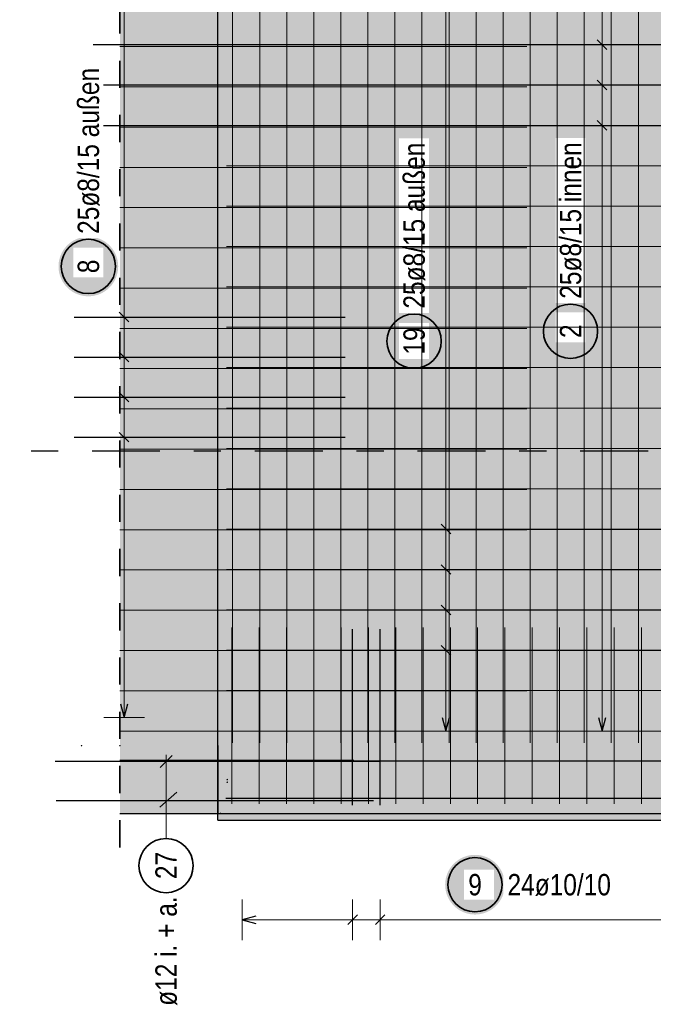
# Model space of a CAD drawing. Header units: millimetres. Extents: x -4 to 30.7, y -2.9 to 30.7.
# Tile 31 of 39: x 10.3 to 12.6, y 14.2 to 17.8. Entities that reach past the tile are written whole.
import ezdxf

# ---------------------------------------------------------------- set-up
doc = ezdxf.new("R2010")
doc.units = ezdxf.units.MM
doc.linetypes.add('DASHDOTX2', pattern=[2, 1, -0.5, 0, -0.5])
doc.linetypes.add('HIDDEN', pattern=[0.375, 0.25, -0.125])
for name, color, linetype, lineweight in [('Achsen', 7, 'Continuous', 20), ('Geschnittene Kanten', 7, 'Continuous', 20), ('nplo Bewehrung', 7, 'Continuous', 20), ('Schraffuren', 7, 'Continuous', 20)]:
    doc.layers.add(name, color=color, linetype=linetype, lineweight=lineweight)
doc.styles.add('Arial Narrow', font='ARIALN.TTF')

msp = doc.modelspace()

# ---------------------------------------------------------------- hatches: boundary and pattern name
at = {"lineweight": 25, "true_color": 0xcef2bf}
for points in [[(11.015333, 15.126673), (14.415333, 15.126673), (14.415333, 18.785543), (11.015333, 18.785555)], [(11.015266, 14.885546), (14.415333, 14.885549), (14.415333, 15.126673), (11.015333, 15.126673)]]:
    msp.add_hatch(color=254, dxfattribs=at).paths.add_polyline_path(points)
at = {"lineweight": 25, "true_color": 0xffffff}
for points in [[(10.648174, 16.902056), (10.648107, 16.905894), (10.647906, 16.909729), (10.647571, 16.913554), (10.647103, 16.917365), (10.646503, 16.921157), (10.64577, 16.924926), (10.644907, 16.928667), (10.643913, 16.932376), (10.64279, 16.936047), (10.64154, 16.939678), (10.640164, 16.943262), (10.638664, 16.946797), (10.637041, 16.950276), (10.635298, 16.953697), (10.633437, 16.957056), (10.631459, 16.960347), (10.629368, 16.963567), (10.627166, 16.966712), (10.624855, 16.969778), (10.622439, 16.972762), (10.61992, 16.97566), (10.617301, 16.978468), (10.614586, 16.981183), (10.611778, 16.983801), (10.608881, 16.98632), (10.605897, 16.988737), (10.60283, 16.991047), (10.599685, 16.99325), (10.596465, 16.995341), (10.593174, 16.997318), (10.589816, 16.99918), (10.586395, 17.000923), (10.582915, 17.002546), (10.579381, 17.004046), (10.575796, 17.005422), (10.572166, 17.006672), (10.568494, 17.007794), (10.564785, 17.008788), (10.561044, 17.009652), (10.557275, 17.010384), (10.553483, 17.010985), (10.549672, 17.011453), (10.545847, 17.011788), (10.542013, 17.011989), (10.538174, 17.012056), (10.534335, 17.011989), (10.530501, 17.011788), (10.526676, 17.011453), (10.522865, 17.010985), (10.519073, 17.010384), (10.515304, 17.009652), (10.511563, 17.008788), (10.507854, 17.007794), (10.504182, 17.006672), (10.500552, 17.005422), (10.496967, 17.004046), (10.493433, 17.002546), (10.489953, 17.000923), (10.486532, 16.99918), (10.483174, 16.997318), (10.479883, 16.995341), (10.476663, 16.99325), (10.473518, 16.991047), (10.470451, 16.988737), (10.467467, 16.98632), (10.46457, 16.983801), (10.461762, 16.981183), (10.459047, 16.978468), (10.456428, 16.97566), (10.453909, 16.972762), (10.451493, 16.969778), (10.449182, 16.966712), (10.44698, 16.963567), (10.444889, 16.960347), (10.442911, 16.957056), (10.44105, 16.953697), (10.439307, 16.950276), (10.437684, 16.946797), (10.436184, 16.943262), (10.434808, 16.939678), (10.433558, 16.936047), (10.432435, 16.932376), (10.431441, 16.928667), (10.430578, 16.924926), (10.429845, 16.921157), (10.429245, 16.917365), (10.428777, 16.913554), (10.428442, 16.909729), (10.428241, 16.905894), (10.428174, 16.902056), (10.428241, 16.898217), (10.428442, 16.894382), (10.428777, 16.890557), (10.429245, 16.886746), (10.429845, 16.882954), (10.430578, 16.879185), (10.431441, 16.875444), (10.432435, 16.871735), (10.433558, 16.868064), (10.434808, 16.864433), (10.436184, 16.860849), (10.437684, 16.857315), (10.439307, 16.853835), (10.44105, 16.850414), (10.442911, 16.847056), (10.444889, 16.843764), (10.44698, 16.840544), (10.449182, 16.837399), (10.451493, 16.834333), (10.453909, 16.831349), (10.456428, 16.828451), (10.459047, 16.825643), (10.461762, 16.822928), (10.46457, 16.82031), (10.467467, 16.817791), (10.470451, 16.815374), (10.473518, 16.813064), (10.476663, 16.810861), (10.479883, 16.80877), (10.483174, 16.806793), (10.486532, 16.804931), (10.489953, 16.803188), (10.493433, 16.801566), (10.496967, 16.800065), (10.500552, 16.798689), (10.504182, 16.797439), (10.507854, 16.796317), (10.511563, 16.795323), (10.515304, 16.794459), (10.519073, 16.793727), (10.522865, 16.793126), (10.526676, 16.792658), (10.530501, 16.792323), (10.534335, 16.792123), (10.538174, 16.792056), (10.542013, 16.792123), (10.545847, 16.792323), (10.549672, 16.792658), (10.553483, 16.793126), (10.557275, 16.793727), (10.561044, 16.794459), (10.564785, 16.795323), (10.568494, 16.796317), (10.572166, 16.797439), (10.575796, 16.798689), (10.579381, 16.800065), (10.582915, 16.801566), (10.586395, 16.803188), (10.589816, 16.804931), (10.593174, 16.806793), (10.596465, 16.80877), (10.599685, 16.810861), (10.60283, 16.813064), (10.605897, 16.815374), (10.608881, 16.817791), (10.611778, 16.82031), (10.614586, 16.822928), (10.617301, 16.825643), (10.61992, 16.828451), (10.622439, 16.831349), (10.624855, 16.834333), (10.627166, 16.837399), (10.629368, 16.840544), (10.631459, 16.843764), (10.633437, 16.847056), (10.635298, 16.850414), (10.637041, 16.853835), (10.638664, 16.857315), (10.640164, 16.860849), (10.64154, 16.864433), (10.64279, 16.868064), (10.643913, 16.871735), (10.644907, 16.875444), (10.64577, 16.879185), (10.646503, 16.882954), (10.647103, 16.886746), (10.647571, 16.890557), (10.647906, 16.894382)], [(12.426292, 16.662998), (12.426225, 16.666837), (12.426024, 16.670672), (12.42569, 16.674496), (12.425222, 16.678307), (12.424621, 16.6821), (12.423889, 16.685869), (12.423025, 16.68961), (12.422031, 16.693318), (12.420909, 16.69699), (12.419659, 16.700621), (12.418283, 16.704205), (12.416782, 16.707739), (12.41516, 16.711219), (12.413417, 16.71464), (12.411555, 16.717998), (12.409578, 16.721289), (12.407487, 16.72451), (12.405284, 16.727655), (12.402974, 16.730721), (12.400557, 16.733705), (12.398038, 16.736603), (12.39542, 16.739411), (12.392705, 16.742126), (12.389897, 16.744744), (12.386999, 16.747263), (12.384015, 16.74968), (12.380949, 16.75199), (12.377804, 16.754192), (12.374584, 16.756284), (12.371292, 16.758261), (12.367934, 16.760123), (12.364513, 16.761866), (12.361033, 16.763488), (12.357499, 16.764989), (12.353915, 16.766365), (12.350284, 16.767615), (12.346613, 16.768737), (12.342904, 16.769731), (12.339163, 16.770595), (12.335394, 16.771327), (12.331601, 16.771928), (12.327791, 16.772396), (12.323966, 16.77273), (12.320131, 16.772931), (12.316292, 16.772998), (12.312453, 16.772931), (12.308619, 16.77273), (12.304794, 16.772396), (12.300983, 16.771928), (12.297191, 16.771327), (12.293422, 16.770595), (12.289681, 16.769731), (12.285972, 16.768737), (12.282301, 16.767615), (12.27867, 16.766365), (12.275086, 16.764989), (12.271551, 16.763488), (12.268072, 16.761866), (12.264651, 16.760123), (12.261292, 16.758261), (12.258001, 16.756284), (12.254781, 16.754192), (12.251636, 16.75199), (12.24857, 16.74968), (12.245586, 16.747263), (12.242688, 16.744744), (12.23988, 16.742126), (12.237165, 16.739411), (12.234546, 16.736603), (12.232028, 16.733705), (12.229611, 16.730721), (12.227301, 16.727655), (12.225098, 16.72451), (12.223007, 16.721289), (12.22103, 16.717998), (12.219168, 16.71464), (12.217425, 16.711219), (12.215802, 16.707739), (12.214302, 16.704205), (12.212926, 16.700621), (12.211676, 16.69699), (12.210554, 16.693318), (12.20956, 16.68961), (12.208696, 16.685869), (12.207964, 16.6821), (12.207363, 16.678307), (12.206895, 16.674496), (12.20656, 16.670672), (12.206359, 16.666837), (12.206292, 16.662998), (12.206359, 16.659159), (12.20656, 16.655325), (12.206895, 16.6515), (12.207363, 16.647689), (12.207964, 16.643897), (12.208696, 16.640128), (12.20956, 16.636387), (12.210554, 16.632678), (12.211676, 16.629006), (12.212926, 16.625376), (12.214302, 16.621792), (12.215802, 16.618257), (12.217425, 16.614778), (12.219168, 16.611356), (12.22103, 16.607998), (12.223007, 16.604707), (12.225098, 16.601487), (12.227301, 16.598342), (12.229611, 16.595276), (12.232028, 16.592292), (12.234546, 16.589394), (12.237165, 16.586586), (12.23988, 16.583871), (12.242688, 16.581252), (12.245586, 16.578733), (12.24857, 16.576317), (12.251636, 16.574006), (12.254781, 16.571804), (12.258001, 16.569713), (12.261292, 16.567736), (12.264651, 16.565874), (12.268072, 16.564131), (12.271551, 16.562508), (12.275086, 16.561008), (12.27867, 16.559632), (12.282301, 16.558382), (12.285972, 16.55726), (12.289681, 16.556266), (12.293422, 16.555402), (12.297191, 16.554669), (12.300983, 16.554069), (12.304794, 16.553601), (12.308619, 16.553266), (12.312453, 16.553065), (12.316292, 16.552998), (12.320131, 16.553065), (12.323966, 16.553266), (12.327791, 16.553601), (12.331601, 16.554069), (12.335394, 16.554669), (12.339163, 16.555402), (12.342904, 16.556266), (12.346613, 16.55726), (12.350284, 16.558382), (12.353915, 16.559632), (12.357499, 16.561008), (12.361033, 16.562508), (12.364513, 16.564131), (12.367934, 16.565874), (12.371292, 16.567736), (12.374584, 16.569713), (12.377804, 16.571804), (12.380949, 16.574006), (12.384015, 16.576317), (12.386999, 16.578733), (12.389897, 16.581252), (12.392705, 16.583871), (12.39542, 16.586586), (12.398038, 16.589394), (12.400557, 16.592292), (12.402974, 16.595276), (12.405284, 16.598342), (12.407487, 16.601487), (12.409578, 16.604707), (12.411555, 16.607998), (12.413417, 16.611356), (12.41516, 16.614778), (12.416782, 16.618257), (12.418283, 16.621792), (12.419659, 16.625376), (12.420909, 16.629006), (12.422031, 16.632678), (12.423025, 16.636387), (12.423889, 16.640128), (12.424621, 16.643897), (12.425222, 16.647689), (12.42569, 16.6515), (12.426024, 16.655325)], [(11.849427, 16.626534), (11.84936, 16.630373), (11.849159, 16.634207), (11.848824, 16.638032), (11.848356, 16.641843), (11.847756, 16.645635), (11.847023, 16.649404), (11.846159, 16.653145), (11.845166, 16.656854), (11.844043, 16.660526), (11.842793, 16.664156), (11.841417, 16.66774), (11.839917, 16.671275), (11.838294, 16.674754), (11.836551, 16.678176), (11.83469, 16.681534), (11.832712, 16.684825), (11.830621, 16.688045), (11.828419, 16.69119), (11.826108, 16.694256), (11.823692, 16.69724), (11.821173, 16.700138), (11.818554, 16.702946), (11.815839, 16.705661), (11.813031, 16.70828), (11.810134, 16.710799), (11.80715, 16.713215), (11.804083, 16.715526), (11.800938, 16.717728), (11.797718, 16.719819), (11.794427, 16.721796), (11.791069, 16.723658), (11.787648, 16.725401), (11.784168, 16.727024), (11.780634, 16.728524), (11.777049, 16.7299), (11.773419, 16.73115), (11.769747, 16.732272), (11.766038, 16.733266), (11.762297, 16.73413), (11.758528, 16.734863), (11.754736, 16.735463), (11.750925, 16.735931), (11.7471, 16.736266), (11.743266, 16.736467), (11.739427, 16.736534), (11.735588, 16.736467), (11.731754, 16.736266), (11.727929, 16.735931), (11.724118, 16.735463), (11.720326, 16.734863), (11.716557, 16.73413), (11.712816, 16.733266), (11.709107, 16.732272), (11.705435, 16.73115), (11.701805, 16.7299), (11.69822, 16.728524), (11.694686, 16.727024), (11.691206, 16.725401), (11.687785, 16.723658), (11.684427, 16.721796), (11.681136, 16.719819), (11.677916, 16.717728), (11.674771, 16.715526), (11.671704, 16.713215), (11.66872, 16.710799), (11.665823, 16.70828), (11.663015, 16.705661), (11.6603, 16.702946), (11.657681, 16.700138), (11.655162, 16.69724), (11.652746, 16.694256), (11.650435, 16.69119), (11.648233, 16.688045), (11.646142, 16.684825), (11.644164, 16.681534), (11.642303, 16.678176), (11.64056, 16.674754), (11.638937, 16.671275), (11.637437, 16.66774), (11.636061, 16.664156), (11.634811, 16.660526), (11.633688, 16.656854), (11.632694, 16.653145), (11.631831, 16.649404), (11.631098, 16.645635), (11.630497, 16.641843), (11.63003, 16.638032), (11.629695, 16.634207), (11.629494, 16.630373), (11.629427, 16.626534), (11.629494, 16.622695), (11.629695, 16.61886), (11.63003, 16.615036), (11.630497, 16.611225), (11.631098, 16.607432), (11.631831, 16.603663), (11.632694, 16.599922), (11.633688, 16.596214), (11.634811, 16.592542), (11.636061, 16.588911), (11.637437, 16.585327), (11.638937, 16.581793), (11.64056, 16.578313), (11.642303, 16.574892), (11.644164, 16.571534), (11.646142, 16.568243), (11.648233, 16.565022), (11.650435, 16.561877), (11.652746, 16.558811), (11.655162, 16.555827), (11.657681, 16.552929), (11.6603, 16.550121), (11.663015, 16.547406), (11.665823, 16.544788), (11.66872, 16.542269), (11.671704, 16.539852), (11.674771, 16.537542), (11.677916, 16.53534), (11.681136, 16.533248), (11.684427, 16.531271), (11.687785, 16.529409), (11.691206, 16.527666), (11.694686, 16.526044), (11.69822, 16.524543), (11.701805, 16.523167), (11.705435, 16.521917), (11.709107, 16.520795), (11.712816, 16.519801), (11.716557, 16.518937), (11.720326, 16.518205), (11.724118, 16.517604), (11.727929, 16.517136), (11.731754, 16.516802), (11.735588, 16.516601), (11.739427, 16.516534), (11.743266, 16.516601), (11.7471, 16.516802), (11.750925, 16.517136), (11.754736, 16.517604), (11.758528, 16.518205), (11.762297, 16.518937), (11.766038, 16.519801), (11.769747, 16.520795), (11.773419, 16.521917), (11.777049, 16.523167), (11.780634, 16.524543), (11.784168, 16.526044), (11.787648, 16.527666), (11.791069, 16.529409), (11.794427, 16.531271), (11.797718, 16.533248), (11.800938, 16.53534), (11.804083, 16.537542), (11.80715, 16.539852), (11.810134, 16.542269), (11.813031, 16.544788), (11.815839, 16.547406), (11.818554, 16.550121), (11.821173, 16.552929), (11.823692, 16.555827), (11.826108, 16.558811), (11.828419, 16.561877), (11.830621, 16.565022), (11.832712, 16.568243), (11.83469, 16.571534), (11.836551, 16.574892), (11.838294, 16.578313), (11.839917, 16.581793), (11.841417, 16.585327), (11.842793, 16.588911), (11.844043, 16.592542), (11.845166, 16.596214), (11.846159, 16.599922), (11.847023, 16.603663), (11.847756, 16.607432), (11.848356, 16.611225), (11.848824, 16.615036), (11.849159, 16.61886)], [(12.073956, 14.623032), (12.073889, 14.626871), (12.073688, 14.630705), (12.073353, 14.63453), (12.072885, 14.638341), (12.072285, 14.642133), (12.071552, 14.645902), (12.070688, 14.649643), (12.069694, 14.653352), (12.068572, 14.657024), (12.067322, 14.660654), (12.065946, 14.664238), (12.064446, 14.667773), (12.062823, 14.671253), (12.06108, 14.674674), (12.059218, 14.678032), (12.057241, 14.681323), (12.05515, 14.684543), (12.052948, 14.687688), (12.050637, 14.690754), (12.048221, 14.693738), (12.045702, 14.696636), (12.043083, 14.699444), (12.040368, 14.702159), (12.03756, 14.704778), (12.034662, 14.707297), (12.031678, 14.709713), (12.028612, 14.712024), (12.025467, 14.714226), (12.022247, 14.716317), (12.018956, 14.718295), (12.015598, 14.720156), (12.012177, 14.721899), (12.008697, 14.723522), (12.005162, 14.725022), (12.001578, 14.726398), (11.997948, 14.727648), (11.994276, 14.728771), (11.990567, 14.729764), (11.986826, 14.730628), (11.983057, 14.731361), (11.979265, 14.731961), (11.975454, 14.732429), (11.971629, 14.732764), (11.967795, 14.732965), (11.963956, 14.733032), (11.960117, 14.732965), (11.956282, 14.732764), (11.952458, 14.732429), (11.948647, 14.731961), (11.944854, 14.731361), (11.941085, 14.730628), (11.937344, 14.729764), (11.933636, 14.728771), (11.929964, 14.727648), (11.926333, 14.726398), (11.922749, 14.725022), (11.919215, 14.723522), (11.915735, 14.721899), (11.912314, 14.720156), (11.908956, 14.718295), (11.905665, 14.716317), (11.902444, 14.714226), (11.899299, 14.712024), (11.896233, 14.709713), (11.893249, 14.707297), (11.890351, 14.704778), (11.887543, 14.702159), (11.884828, 14.699444), (11.88221, 14.696636), (11.879691, 14.693738), (11.877274, 14.690754), (11.874964, 14.687688), (11.872762, 14.684543), (11.87067, 14.681323), (11.868693, 14.678032), (11.866831, 14.674674), (11.865088, 14.671253), (11.863466, 14.667773), (11.861965, 14.664238), (11.860589, 14.660654), (11.859339, 14.657024), (11.858217, 14.653352), (11.857223, 14.649643), (11.856359, 14.645902), (11.855627, 14.642133), (11.855026, 14.638341), (11.854558, 14.63453), (11.854224, 14.630705), (11.854023, 14.626871), (11.853956, 14.623032), (11.854023, 14.619193), (11.854224, 14.615359), (11.854558, 14.611534), (11.855026, 14.607723), (11.855627, 14.60393), (11.856359, 14.600161), (11.857223, 14.59642), (11.858217, 14.592712), (11.859339, 14.58904), (11.860589, 14.58541), (11.861965, 14.581825), (11.863466, 14.578291), (11.865088, 14.574811), (11.866831, 14.57139), (11.868693, 14.568032), (11.87067, 14.564741), (11.872762, 14.561521), (11.874964, 14.558375), (11.877274, 14.555309), (11.879691, 14.552325), (11.88221, 14.549427), (11.884828, 14.546619), (11.887543, 14.543904), (11.890351, 14.541286), (11.893249, 14.538767), (11.896233, 14.536351), (11.899299, 14.53404), (11.902444, 14.531838), (11.905665, 14.529746), (11.908956, 14.527769), (11.912314, 14.525907), (11.915735, 14.524164), (11.919215, 14.522542), (11.922749, 14.521041), (11.926333, 14.519666), (11.929964, 14.518416), (11.933636, 14.517293), (11.937344, 14.516299), (11.941085, 14.515435), (11.944854, 14.514703), (11.948647, 14.514102), (11.952458, 14.513634), (11.956282, 14.5133), (11.960117, 14.513099), (11.963956, 14.513032), (11.967795, 14.513099), (11.971629, 14.5133), (11.975454, 14.513634), (11.979265, 14.514102), (11.983057, 14.514703), (11.986826, 14.515435), (11.990567, 14.516299), (11.994276, 14.517293), (11.997948, 14.518416), (12.001578, 14.519666), (12.005162, 14.521041), (12.008697, 14.522542), (12.012177, 14.524164), (12.015598, 14.525907), (12.018956, 14.527769), (12.022247, 14.529746), (12.025467, 14.531838), (12.028612, 14.53404), (12.031678, 14.536351), (12.034662, 14.538767), (12.03756, 14.541286), (12.040368, 14.543904), (12.043083, 14.546619), (12.045702, 14.549427), (12.048221, 14.552325), (12.050637, 14.555309), (12.052948, 14.558375), (12.05515, 14.561521), (12.057241, 14.564741), (12.059218, 14.568032), (12.06108, 14.57139), (12.062823, 14.574811), (12.064446, 14.578291), (12.065946, 14.581825), (12.067322, 14.58541), (12.068572, 14.58904), (12.069694, 14.592712), (12.070688, 14.59642), (12.071552, 14.600161), (12.072285, 14.60393), (12.072885, 14.607723), (12.073353, 14.611534), (12.073688, 14.615359)]]:
    msp.add_hatch(color=7, dxfattribs=at).paths.add_polyline_path(points)
at = {"layer": 'Schraffuren', "lineweight": 25, "true_color": 0xd7ffd7}
for points in [[(10.654709, 15.135549), (11.015333, 15.135557), (11.015333, 18.785555), (10.654709, 18.785555)], [(11.01695, 14.885549), (11.01695, 15.135549), (10.654709, 15.135549), (10.654709, 14.885549)]]:
    msp.add_hatch(color=254, dxfattribs=at).paths.add_polyline_path(points)
at = {"layer": 'Schraffuren', "lineweight": 25, "true_color": 0xff0000}
msp.add_hatch(color=1, dxfattribs=at).paths.add_polyline_path([(13.695333, 14.860546), (13.695333, 14.885546), (11.015266, 14.885546), (11.015266, 14.860546)])

# ---------------------------------------------------------------- linework, layer by layer
at = {"color": 2, "linetype": 'HIDDEN', "lineweight": 35, "ltscale": 0.25}
msp.add_line((10.654709, 14.760549), (10.654709, 19.110555), dxfattribs=at)
at = {"color": 5, "linetype": 'Continuous', "lineweight": 18}
for p, q in [((10.669895, 18.78156), (10.669895, 15.239551)), ((11.85686, 18.761558), (11.856852, 15.189558)), ((12.432471, 18.761642), (12.432474, 15.18955)), ((12.507472, 17.719782), (12.357472, 17.719782)), ((12.507472, 17.570945), (12.357472, 17.570945)), ((12.507472, 17.422108), (12.357472, 17.422108)), ((10.744895, 16.715388), (10.594895, 16.715388)), ((10.744895, 16.567804), (10.594895, 16.567804)), ((10.744895, 16.420221), (10.594895, 16.420221)), ((10.744895, 16.272637), (10.594895, 16.272637)), ((11.931854, 15.933724), (11.781854, 15.933724)), ((11.931853, 15.784891), (11.781853, 15.784891)), ((11.931853, 15.636057), (11.781853, 15.636058)), ((11.931853, 15.487224), (11.781853, 15.487224)), ((10.594895, 15.239551), (10.744895, 15.239551)), ((11.781852, 15.189558), (11.931852, 15.189557)), ((12.357474, 15.18955), (12.507474, 15.18955)), ((10.824748, 14.793372), (10.824748, 15.101673)), ((11.105333, 14.568886), (11.105333, 14.418886)), ((11.51259, 14.568886), (11.51259, 14.418886)), ((11.614404, 14.568886), (11.614404, 14.418886)), ((11.105333, 14.493886), (13.447058, 14.493886))]:
    msp.add_line(p, q, dxfattribs=at)
at = {"color": 3, "linetype": 'Continuous', "lineweight": 25}
for p, q in [((10.555333, 17.71978), (14.405333, 17.719784)), ((12.45015, 17.702104), (12.414795, 17.73746)), ((10.555333, 17.570943), (14.405333, 17.570947)), ((12.45015, 17.553267), (12.414795, 17.588623)), ((12.45015, 17.40443), (12.414795, 17.439785)), ((10.555333, 17.422106), (14.405333, 17.422109)), ((10.687573, 16.69771), (10.652218, 16.733066)), ((10.485304, 16.715388), (11.485304, 16.715388)), ((10.485307, 16.567804), (11.485307, 16.567804)), ((10.687573, 16.550127), (10.652218, 16.585482)), ((10.485309, 16.420221), (11.485309, 16.420221)), ((10.687573, 16.402543), (10.652218, 16.437898)), ((10.485312, 16.272637), (11.485312, 16.272637)), ((10.687573, 16.254959), (10.652218, 16.290315)), ((11.874531, 15.916047), (11.839176, 15.951402)), ((11.055333, 15.933726), (14.405333, 15.933718)), ((11.874531, 15.767213), (11.839176, 15.802569)), ((11.055333, 15.784893), (14.405333, 15.784885)), ((11.874531, 15.61838), (11.839175, 15.653735)), ((11.055333, 15.63606), (14.405333, 15.636052)), ((11.51259, 14.915546), (11.51259, 15.565546)), ((11.614404, 14.915546), (11.614404, 15.565546)), ((11.87453, 15.469547), (11.839175, 15.504902)), ((11.055333, 15.487226), (14.405333, 15.487218)), ((10.656498, 15.289551), (10.669895, 15.239551)), ((10.669895, 15.239551), (10.683293, 15.289551)), ((11.843454, 15.239558), (11.856852, 15.189558)), ((11.856852, 15.189558), (11.870249, 15.239558)), ((12.419077, 15.23955), (12.432474, 15.18955)), ((12.432474, 15.18955), (12.445872, 15.23955)), ((11.615266, 15.076673), (10.415266, 15.076673)), ((10.846845, 15.09877), (10.802651, 15.054576)), ((11.045266, 15.079549), (14.405333, 15.079549)), ((11.045266, 15.079549), (14.405333, 15.079549)), ((10.80235, 14.908719), (10.86505, 14.964452)), ((10.419189, 14.933102), (11.589573, 14.933102)), ((11.045266, 14.94155), (14.405333, 14.94155)), ((11.045266, 14.94155), (14.405333, 14.94155)), ((11.155333, 14.507283), (11.105333, 14.493886)), ((11.105333, 14.493886), (11.155333, 14.480488)), ((11.530267, 14.511564), (11.494912, 14.476208)), ((11.632082, 14.511564), (11.596726, 14.476208))]:
    msp.add_line(p, q, dxfattribs=at)
at = {"color": 2, "linetype": 'Continuous', "lineweight": 35}
for centre in [(10.538174, 16.902056), (12.316292, 16.662998), (11.739427, 16.626534), (10.824748, 14.693372), (11.963956, 14.623032)]:
    msp.add_circle(centre, 0.1, dxfattribs=at)
at = {"color": 9, "linetype": 'Continuous', "lineweight": 0}
for centre in [(10.513333, 15.135546), (10.654709, 15.135549), (11.015333, 15.135557), (11.015333, 15.126673), (10.654709, 15.01045), (11.050333, 15.010557), (11.050333, 15.000557), (11.015333, 14.985549), (11.02536, 14.885546)]:
    msp.add_circle(centre, 0.00111, dxfattribs=at)
at = {"layer": 'Achsen', "color": 3, "linetype": 'DASHDOTX2', "lineweight": 25, "ltscale": 0.25}
msp.add_line((2.152269, 16.221757), (25.234146, 16.22235), dxfattribs=at)
at = {"layer": 'Geschnittene Kanten', "color": 3, "linetype": 'Continuous', "lineweight": 25}
for p, q in [((11.015266, 15.126673), (11.015266, 18.785555)), ((11.015333, 15.135549), (11.01695, 15.135549)), ((11.01695, 14.885549), (11.01695, 15.135549)), ((11.015266, 14.885546), (11.015266, 15.126673)), ((10.654709, 14.885549), (11.015333, 14.885549)), ((11.015266, 14.860546), (11.015266, 14.885546)), ((11.015333, 14.885549), (13.695333, 14.885549)), ((11.015333, 14.860546), (13.695333, 14.860546))]:
    msp.add_line(p, q, dxfattribs=at)
at = {"layer": 'nplo Bewehrung', "color": 9, "linetype": 'Continuous', "lineweight": 0}
for p, q in [((11.070333, 15.145549), (11.070333, 18.745549)), ((11.070333, 15.145549), (11.070333, 18.745549)), ((11.17007, 15.145549), (11.17007, 18.745549)), ((11.17007, 15.145549), (11.17007, 18.745549)), ((11.269806, 15.145549), (11.269806, 18.745549)), ((11.269806, 15.145549), (11.269806, 18.745549)), ((11.369542, 15.145549), (11.369542, 18.745549)), ((11.369542, 15.145549), (11.369542, 18.745549)), ((11.469279, 15.145549), (11.469279, 18.745549)), ((11.469279, 15.145549), (11.469279, 18.745549)), ((11.569015, 15.145549), (11.569015, 18.745549)), ((11.569015, 15.145549), (11.569015, 18.745549)), ((11.668751, 15.145549), (11.668751, 18.745549)), ((11.668751, 15.145549), (11.668751, 18.745549)), ((11.868224, 15.145549), (11.868224, 18.745549)), ((11.868224, 15.145549), (11.868224, 18.745549)), ((11.96796, 15.145549), (11.96796, 18.745549)), ((11.96796, 15.145549), (11.96796, 18.745549)), ((12.067697, 15.145549), (12.067697, 18.745549)), ((12.067697, 15.145549), (12.067697, 18.745549)), ((12.167433, 15.145549), (12.167433, 18.745549)), ((12.167433, 15.145549), (12.167433, 18.745549)), ((12.466642, 15.145549), (12.466642, 18.745549)), ((12.466642, 15.145549), (12.466642, 18.745549)), ((12.566378, 15.145549), (12.566378, 18.745549)), ((12.566378, 15.145549), (12.566378, 18.745549)), ((10.654709, 17.712638), (11.513792, 17.712638)), ((11.047767, 17.719718), (14.405333, 17.719721)), ((11.155333, 17.712638), (12.155333, 17.712638)), ((11.047767, 17.570884), (14.405333, 17.570888)), ((10.654709, 17.564221), (11.513791, 17.564221)), ((11.155333, 17.564221), (12.155333, 17.564221)), ((10.654709, 17.415805), (11.513791, 17.415805)), ((10.654709, 17.267388), (11.51379, 17.267388)), ((10.654709, 17.118971), (11.513789, 17.118971)), ((10.654709, 16.970554), (11.513789, 16.970554)), ((10.654709, 16.822137), (11.513788, 16.822137)), ((10.654709, 16.67372), (11.513788, 16.67372)), ((10.654709, 16.525304), (11.513787, 16.525304)), ((11.047767, 16.52905), (14.405333, 16.529053)), ((11.155333, 16.525304), (12.155333, 16.525304)), ((10.654709, 16.376887), (11.513786, 16.376887)), ((11.047767, 16.380216), (14.405333, 16.38022)), ((11.155333, 16.376887), (12.155333, 16.376887)), ((10.654709, 16.22847), (11.513786, 16.22847)), ((11.047767, 16.231383), (14.405333, 16.231386)), ((11.155333, 16.22847), (12.155333, 16.22847)), ((10.654709, 16.080053), (11.513785, 16.080053)), ((11.047767, 16.082549), (14.405333, 16.082553)), ((11.155333, 16.080053), (12.155333, 16.080053)), ((10.654709, 15.931636), (11.513784, 15.931636)), ((11.047767, 15.933716), (14.405333, 15.933719)), ((11.155333, 15.931636), (12.155333, 15.931636)), ((10.654709, 15.783219), (11.513784, 15.783219)), ((11.047767, 15.784882), (14.405333, 15.784886)), ((11.155333, 15.783219), (12.155333, 15.783219)), ((10.654709, 15.634803), (11.513783, 15.634803)), ((11.047767, 15.636049), (14.405333, 15.636052)), ((11.155333, 15.634803), (12.155333, 15.634803)), ((11.067326, 14.920554), (11.067326, 15.570554)), ((11.168045, 14.920554), (11.168045, 15.570554)), ((11.268764, 14.920553), (11.268764, 15.570553)), ((11.369483, 14.920553), (11.369483, 15.570553)), ((11.470202, 14.920553), (11.470202, 15.570553)), ((11.570921, 14.920553), (11.570921, 15.570553)), ((11.67164, 14.920553), (11.67164, 15.570553)), ((11.772359, 14.920553), (11.772359, 15.570553)), ((11.873078, 14.920553), (11.873078, 15.570553)), ((11.973797, 14.920553), (11.973797, 15.570553)), ((12.074516, 14.920553), (12.074516, 15.570553)), ((12.175235, 14.920553), (12.175235, 15.570553)), ((12.275954, 14.920552), (12.275954, 15.570552)), ((12.376673, 14.920552), (12.376673, 15.570552)), ((12.477392, 14.920552), (12.477392, 15.570552)), ((12.578111, 14.920552), (12.578111, 15.570552)), ((10.654709, 15.486386), (11.513783, 15.486386)), ((11.047767, 15.487215), (14.405333, 15.487219)), ((11.155333, 15.486386), (12.155333, 15.486386)), ((10.654709, 15.337969), (11.513782, 15.337969)), ((11.047767, 15.338382), (14.405333, 15.338385)), ((11.155333, 15.337969), (12.155333, 15.337969)), ((10.654709, 15.189552), (11.513781, 15.189552)), ((11.047767, 15.189548), (14.405333, 15.189552)), ((11.155333, 15.189552), (12.155333, 15.189552)), ((10.654709, 15.08256), (11.51695, 15.08256))]:
    msp.add_line(p, q, dxfattribs=at)

# ---------------------------------------------------------------- texts
at = {"color": 2, "lineweight": 35, "char_height": 0.07875, "attachment_point": 1, "rotation": 90, "line_spacing_factor": 0.9, "style": 'Arial Narrow'}
for s, insert in [('27', (10.785373, 14.643759)), ('ø12 i. + a.', (10.785373, 14.176472))]:
    msp.add_mtext(s, dxfattribs=dict(at, insert=insert))

# ---------------------------------------------------------------- next in the draw order: texts
at = {"color": 2, "lineweight": 35, "char_height": 0.07875, "attachment_point": 1, "line_spacing_factor": 0.9, "style": 'Arial Narrow', "bg_fill": 3, "box_fill_scale": 1.2, "bg_fill_color": 256, "bg_fill_true_color": 13158600, "bg_fill_transparency": 0}
for s, insert, rotation in [('25ø8/15 außen', (10.498799, 17.022056), 90), ('25ø8/15 außen', (11.700052, 16.746534), 89.999863), ('25ø8/15 innen', (12.276917, 16.782998), 90.000049), ('8', (10.498799, 16.877249), 90), ('19', (11.700052, 16.576921), 89.999863), ('2', (12.276917, 16.638192), 90.000049)]:
    msp.add_mtext(s, dxfattribs=dict(at, insert=insert, rotation=rotation))
for s, insert in [('9', (11.939149, 14.662407)), ('24ø10/10', (12.083956, 14.662407))]:
    msp.add_mtext(s, dxfattribs=dict(at, insert=insert))

# ---------------------------------------------------------------- next in the draw order: linework, layer by layer
at = {"layer": 'nplo Bewehrung', "color": 9, "linetype": 'Continuous', "lineweight": 0}
for p, q in [((11.768488, 15.145549), (11.768488, 18.745549)), ((11.768488, 15.145549), (11.768488, 18.745549)), ((12.267169, 15.145549), (12.267169, 18.745549)), ((12.267169, 15.145549), (12.267169, 18.745549)), ((12.366906, 15.145549), (12.366906, 18.745549)), ((12.366906, 15.145549), (12.366906, 18.745549)), ((11.047767, 17.422051), (14.405333, 17.422054)), ((11.155333, 17.415805), (12.155333, 17.415805)), ((11.047767, 17.273217), (14.405333, 17.273221)), ((11.155333, 17.267388), (12.155333, 17.267388)), ((11.047767, 17.124384), (14.405333, 17.124387)), ((11.155333, 17.118971), (12.155333, 17.118971)), ((11.047767, 16.97555), (14.405333, 16.975554)), ((11.155333, 16.970554), (12.155333, 16.970554)), ((11.047767, 16.826717), (14.405333, 16.82672)), ((11.155333, 16.822137), (12.155333, 16.822137)), ((11.047767, 16.677883), (14.405333, 16.677887)), ((11.155333, 16.67372), (12.155333, 16.67372))]:
    msp.add_line(p, q, dxfattribs=at)

doc.saveas('drawing.dxf')
